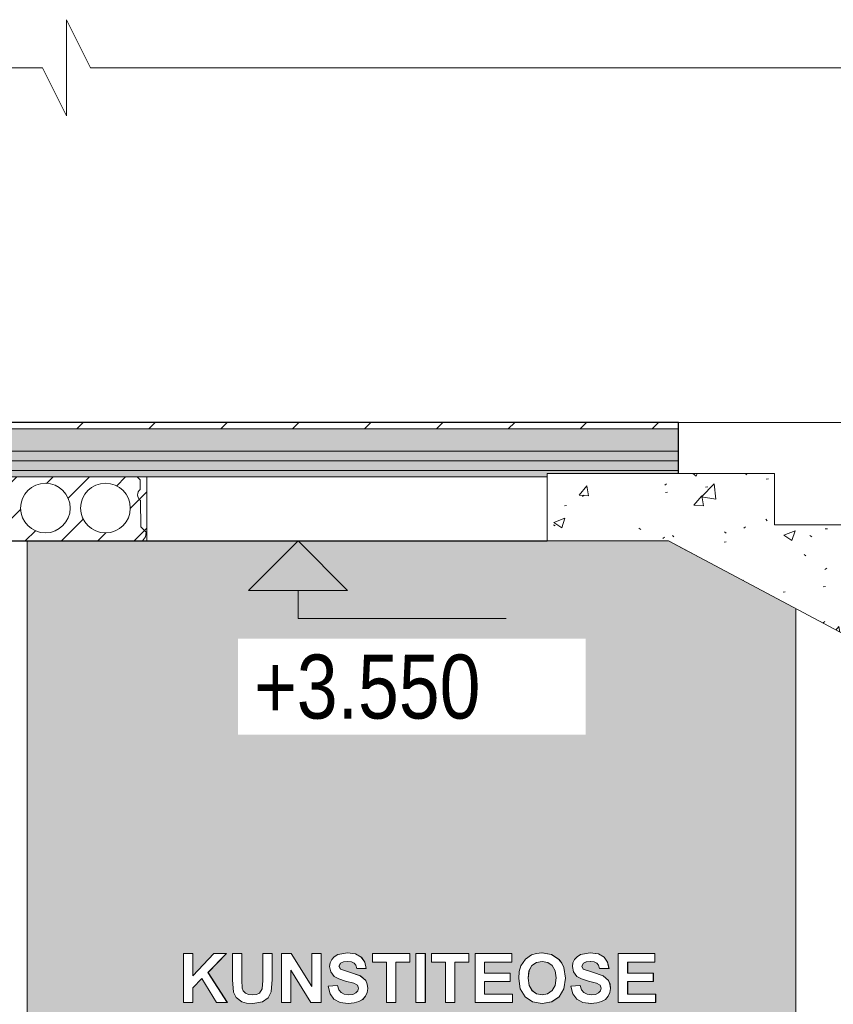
# Model space of a CAD drawing. Header units: millimetres. Extents: x -7937 to 93799, y -5691 to 12696.
# Tile 21 of 67: x 16647 to 19187, y 2103 to 5178. Entities that reach past the tile are written whole.
import ezdxf

# ---------------------------------------------------------------- set-up
doc = ezdxf.new("R2010")
doc.units = ezdxf.units.MM
for name, color, linetype, lineweight in [('A-DETL-GENF', 7, 'Continuous', 9), ('A-FLOR-MCUT', 7, 'Continuous', 5), ('A-GENM', 7, 'Continuous', 9), ('G-ANNO-DIMS', 7, 'Continuous', 9)]:
    doc.layers.add(name, color=color, linetype=linetype, lineweight=lineweight)
for name, color, linetype, lineweight, true_color in [('A-FLOR', 7, 'Continuous', 9, 0x7f7f7f), ('A-FLOR-PATT', 7, 'Continuous', 9, 0x7f7f7f), ('A-WALL', 7, 'Continuous', 9, 0x7f7f7f), ('S-BEAM', 7, 'Continuous', 9, 0x7f7f7f)]:
    doc.layers.add(name, color=color, linetype=linetype, lineweight=lineweight, true_color=true_color)
doc.styles.add('Swis721 Cn BT', font='swissc.ttf', dxfattribs={"height": 200})
pattern_1 = [(90, (16758.99, 3845), (-100, 5e-13), [50, -50]), (270, (16808.99, 3895), (100, -5e-13), [50, -50]), (360, (16828.99, 3920), (5e-13, 100), [5, -95]), (180, (16738.99, 3920), (-5e-13, -100), [5, -95]), (153.435, (16748.994, 3915), (-100.00018, 99.99955), [11.18, -212.426]), (135, (16753.994, 3910), (-5e-13, -100.00046), [7.071, -134.35]), (108.435, (16758.994, 3895), (-0.00023, -99.99976), [15.811, -300.416]), (251.565, (16813.994, 3910), (0.00023, -99.99976), [15.811, -300.416]), (225, (16818.994, 3915), (-5e-13, -100.00046), [7.071, -134.35]), (206.565, (16828.994, 3920), (-100.00018, -99.99955), [11.18, -212.426]), (108.435, (16763.994, 3830), (-0.00023, -99.99976), [15.811, -300.416]), (135, (16768.994, 3825), (-5e-13, -100.00046), [7.071, -134.35]), (153.435, (16778.994, 3820), (-100.00018, 99.99955), [11.18, -212.427]), (180, (16788.99, 3820), (-5e-13, -100), [10, -90]), (71.565, (16803.994, 3830), (0.00023, -99.99976), [15.811, -300.416]), (45, (16798.994, 3825), (-5e-13, -100.00046), [7.071, -134.35]), (26.565, (16788.994, 3820), (299.99947, 99.99982), [11.18, -212.426])]
pattern_2 = [(50, (17977.13, 5949.5), (358.631, -31.376), [37.5, -412.5]), (355, (17977.13, 5949.5), (-69.376, 376.096), [30, -330]), (100.451, (18007.02, 5946.9), (289.257, 344.717), [31.87, -350.571]), (46.184, (17977.13, 6049.5), (533.62, -82.761), [56.25, -618.75]), (96.636, (18021.6, 6042.6), (467.33, 487.062), [47.805, -525.857]), (351.184, (17977.13, 6049.5), (467.333, 487.058), [45, -495]), (21, (18027.13, 6024.5), (298.454, -201.31), [37.5, -412.5]), (326, (18027.13, 6024.5), (121.657, 362.575), [30, -330]), (71.451, (18052, 6007.72), (420.112, 161.262), [31.87, -350.571]), (37.5, (17977.13, 5949.5), (6.08, 166.447), [6.706, -319.294, 6.706, -328.294, -331.25]), (37.5, (17977.13, 5949.5), (6.08, 166.447), [-661, 6.706, -324.544]), (7.5, (17977.13, 5949.5), (131.5348, 197.206), [6.706, -184.294, 6.706, -311.794, -126.25]), (7.5, (17977.13, 5949.5), (131.5348, 197.206), [-509.5, 6.706, -119.544]), (327.5, (17865.63, 5949.5), (266.9112, -11.2774), [6.706, -118.294, 6.706, -383.294, -517.5]), (327.5, (17865.63, 5949.5), (266.9112, -11.2774), [-515, 6.706, -510.794]), (317.5, (17815.63, 5949.5), (291.593, 50.0525), [6.706, -155.794, 6.706, -252.294, -367.5]), (317.5, (17815.63, 5949.5), (291.593, 50.0525), [-421.5, 6.706, -360.794])]
pattern_3 = [(45, (-3110.66, 5949.5), (-56.5685, 56.5685), [])]

# ---------------------------------------------------------------- blocks, each defined once
blk = doc.blocks.new('HCE200 - Olemasolev õõnespaneel H_200 mm-V11-KUNST LÕIGE 1-1')
at = {"layer": 'S-BEAM', "true_color": 0xcfcfcf}
h = blk.add_hatch(dxfattribs=at)
h.set_pattern_fill('FP_42', color=254, style=0, pattern_type=2)
h.set_pattern_definition(pattern_3)
h.paths.add_polyline_path([(-4043.8, 3550), (-4043.8, 3749.9), (-4073.9, 3749.9), (-4064.9, 3740.9), (-4064.3, 3710.9), (-4071.6, 3700), (-4071.4, 3687), (-4063.7, 3676.4), (-4062.2, 3593.6), (-4045.8, 3577.3), (-4047.6, 3562.7), (-4056.7, 3550)], flags=0)
h.paths.add_polyline_path([(-5230.9, 3550), (-5240, 3562.7), (-5241.8, 3577.3), (-5225.5, 3593.6), (-5223.9, 3676.4), (-5216.2, 3687), (-5216, 3700), (-5223.3, 3710.9), (-5222.7, 3740.9), (-5213.8, 3749.9), (-5243.8, 3749.9), (-5243.8, 3550)], flags=0)
h = blk.add_hatch(dxfattribs=at)
h.set_pattern_fill('FP_42', color=254, style=0, pattern_type=2)
h.set_pattern_definition(pattern_3)
h.paths.add_polyline_path([(-4274.4, 3550), (-4056.7, 3550), (-4047.6, 3562.7), (-4045.8, 3577.3), (-4062.2, 3593.6), (-4063.7, 3676.4), (-4071.4, 3687), (-4071.6, 3700), (-4064.3, 3710.9), (-4064.9, 3740.9), (-4074, 3750), (-5213.7, 3750), (-5222.7, 3740.9), (-5223.3, 3710.9), (-5216, 3700), (-5216.2, 3687), (-5223.9, 3676.4), (-5225.5, 3593.6), (-5241.8, 3577.3), (-5240, 3562.7), (-5230.9, 3550), (-4761.4, 3550)], flags=0)
h.paths.add_polyline_path([(-5110.8, 3575), (-5140.5, 3580.9), (-5165.6, 3597.7), (-5182.4, 3622.8), (-5188.3, 3652.5), (-5182.4, 3682.2), (-5165.6, 3707.3), (-5140.5, 3724.1), (-5110.8, 3730), (-5081.2, 3724.1), (-5056, 3707.3), (-5039.2, 3682.2), (-5033.3, 3652.5), (-5039.2, 3622.8), (-5056, 3597.7), (-5081.2, 3580.9)], flags=0)
h.paths.add_polyline_path([(-4548, 3575), (-4577.7, 3580.9), (-4602.8, 3597.7), (-4619.6, 3622.8), (-4625.5, 3652.5), (-4619.6, 3682.2), (-4602.8, 3707.3), (-4577.7, 3724.1), (-4548, 3730), (-4517.9, 3723.8), (-4493.2, 3707.3), (-4476.4, 3682.2), (-4470.5, 3652.5), (-4476.4, 3622.8), (-4493.2, 3597.7), (-4518.4, 3580.9)], flags=0)
h.paths.add_polyline_path([(-4172.8, 3575), (-4202.5, 3580.9), (-4227.6, 3597.7), (-4244.4, 3622.8), (-4250.3, 3652.5), (-4244.4, 3682.2), (-4227.6, 3707.3), (-4202.5, 3724.1), (-4172.8, 3730), (-4143.2, 3724.1), (-4118, 3707.3), (-4101.2, 3682.2), (-4095.3, 3652.5), (-4101.2, 3622.8), (-4118, 3597.7), (-4143.2, 3580.9)], flags=0)
h.paths.add_polyline_path([(-4360.4, 3575), (-4390.1, 3580.9), (-4415.2, 3597.7), (-4432, 3622.8), (-4437.9, 3652.5), (-4432, 3682.2), (-4415.2, 3707.3), (-4390.1, 3724.1), (-4360.4, 3730), (-4330.8, 3724.1), (-4305.6, 3707.3), (-4288.8, 3682.2), (-4282.9, 3652.5), (-4288.8, 3622.8), (-4305.6, 3597.7), (-4330.8, 3580.9)], flags=0)
h.paths.add_polyline_path([(-4735.6, 3575), (-4765.3, 3580.9), (-4790.4, 3597.7), (-4807.2, 3622.8), (-4813.1, 3652.5), (-4807.2, 3682.2), (-4790.4, 3707.3), (-4765.3, 3724.1), (-4735.6, 3730), (-4706, 3724.1), (-4680.8, 3707.3), (-4664, 3682.2), (-4658.1, 3652.5), (-4664, 3622.8), (-4680.8, 3597.7), (-4706, 3580.9)], flags=0)
h.paths.add_polyline_path([(-4923.2, 3575), (-4952.9, 3580.9), (-4978, 3597.7), (-4994.8, 3622.8), (-5000.7, 3652.5), (-4994.8, 3682.2), (-4978, 3707.3), (-4952.9, 3724.1), (-4923.2, 3730), (-4893.6, 3724.1), (-4868.4, 3707.3), (-4851.6, 3682.2), (-4845.7, 3652.5), (-4851.6, 3622.8), (-4868.4, 3597.7), (-4893.6, 3580.9)], flags=0)
at = {"layer": 'S-BEAM', "color": 253, "true_color": 0x9e9e9e}
for p, q in [((-5243.8, 3749.9), (-5243.8, 3550)), ((-5213.8, 3749.9), (-5243.8, 3749.9)), ((-5223.3, 3710.9), (-5222.7, 3740.9)), ((-5222.7, 3740.9), (-5223.3, 3710.9)), ((-5213.7, 3750), (-5222.7, 3740.9)), ((-5222.7, 3740.9), (-5213.8, 3749.9)), ((-4074, 3750), (-5213.7, 3750)), ((-4064.9, 3740.9), (-4074, 3750)), ((-4043.8, 3749.9), (-4073.9, 3749.9)), ((-4073.9, 3749.9), (-4064.9, 3740.9)), ((-4064.9, 3740.9), (-4064.3, 3710.9)), ((-4064.3, 3710.9), (-4064.9, 3740.9)), ((-4043.8, 3550), (-4043.8, 3749.9)), ((-5225.5, 3593.6), (-5223.9, 3676.4)), ((-5223.9, 3676.4), (-5225.5, 3593.6)), ((-4063.7, 3676.4), (-4062.2, 3593.6)), ((-4062.2, 3593.6), (-4063.7, 3676.4)), ((-5241.8, 3577.3), (-5225.5, 3593.6)), ((-5225.5, 3593.6), (-5241.8, 3577.3)), ((-5240, 3562.7), (-5241.8, 3577.3)), ((-5241.8, 3577.3), (-5240, 3562.7)), ((-4062.2, 3593.6), (-4045.8, 3577.3)), ((-4045.8, 3577.3), (-4062.2, 3593.6)), ((-4045.8, 3577.3), (-4047.6, 3562.7)), ((-4047.6, 3562.7), (-4045.8, 3577.3)), ((-5243.8, 3550), (-5230.9, 3550)), ((-5230.9, 3550), (-5240, 3562.7)), ((-5240, 3562.7), (-5230.9, 3550)), ((-5230.9, 3550), (-4056.7, 3550)), ((-4047.6, 3562.7), (-4056.7, 3550)), ((-4056.7, 3550), (-4047.6, 3562.7)), ((-4056.7, 3550), (-4043.8, 3550))]:
    blk.add_line(p, q, dxfattribs=at)
for centre, radius, start, end in [((-5110.8, 3652.5), 77.5, 0, 180), ((-4923.2, 3652.5), 77.5, 0, 180), ((-4735.6, 3652.5), 77.5, 0, 180), ((-4548, 3652.5), 77.5, 0, 180), ((-4360.4, 3652.5), 77.5, 0, 180), ((-4172.8, 3652.5), 77.5, 0, 180), ((-5236.9, 3693.9), 21.8, 306.5385, 51.3396), ((-5236.9, 3693.9), 21.8, 306.5385, 51.3396), ((-4050.7, 3693.9), 21.8, 128.6604, 233.4615), ((-4050.7, 3693.9), 21.8, 128.6604, 233.4615), ((-5110.8, 3652.5), 77.5, 180, 0), ((-4923.2, 3652.5), 77.5, 180, 0), ((-4735.6, 3652.5), 77.5, 180, 0), ((-4548, 3652.5), 77.5, 180, 0), ((-4360.4, 3652.5), 77.5, 180, 0), ((-4172.8, 3652.5), 77.5, 180, 0)]:
    blk.add_arc(centre, radius, start, end, dxfattribs=at)
blk = doc.blocks.new('KUNST - KUNST-6927918-KUNST LÕIGE 1-1')
at = {"layer": 'A-WALL', "true_color": 0x99ffff, "transparency": 33554483}
h = blk.add_hatch(color=131, dxfattribs=at)
h.paths.add_polyline_path([(-4417.3, 0), (-2017.4, 0), (-2017.4, 3337.9), (-2415.3, 3550), (-4417.3, 3550), (-4417.3, 181)], flags=0)
h.paths.add_polyline_path([(-3672.5, 1916.6), (-3698, 1920), (-3716.9, 1930.3), (-3729.2, 1947), (-3735.4, 1970.1), (-3706.2, 1972.5), (-3702, 1959.4), (-3694.8, 1950.4), (-3684.8, 1945.1), (-3671.7, 1943.3), (-3655.2, 1946.3), (-3648.4, 1949.6), (-3642.6, 1956.3), (-3640.6, 1964.2), (-3643.9, 1973.3), (-3655.2, 1979.8), (-3702.1, 1993), (-3716.1, 2001.3), (-3726.9, 2015.2), (-3730.3, 2033), (-3728.8, 2043.2), (-3723.9, 2053.7), (-3712.9, 2064.4), (-3702.1, 2069.7), (-3674.5, 2074.5), (-3648.7, 2070.7), (-3631.6, 2061.3), (-3620.5, 2045.8), (-3616.3, 2025.9), (-3645.5, 2025.9), (-3649.6, 2037.1), (-3655.2, 2043.1), (-3665.7, 2046.8), (-3674.8, 2047.7), (-3686.9, 2046.4), (-3696.7, 2041.5), (-3700.8, 2032), (-3696.7, 2023.9), (-3634.6, 2003.1), (-3617.6, 1987.7), (-3613, 1976.8), (-3611.5, 1963.5), (-3613.3, 1950.9), (-3618.7, 1939.1), (-3627.5, 1929.2), (-3642.6, 1921.2), (-3658.2, 1917.7), (-3671.7, 1916.7)], flags=0)
h.paths.add_polyline_path([(-3212.9, 1916.6), (-3244.4, 1922.8), (-3266.6, 1938), (-3281, 1962.1), (-3285.9, 1995.7), (-3283.6, 2018.5), (-3278.4, 2034.8), (-3265.1, 2054.7), (-3243, 2069.3), (-3230.6, 2073), (-3212.9, 2074.4), (-3181.3, 2067.9), (-3160.2, 2053.6), (-3151.4, 2042.1), (-3145.1, 2028.6), (-3140.2, 1994.7), (-3145.2, 1962.4), (-3160, 1937.5), (-3183.4, 1921.8), (-3203.4, 1918.3)], flags=0)
h.paths.add_polyline_path([(-3523.4, 1916.6), (-3546.5, 1918.8), (-3558, 1922.3), (-3575.3, 1934.8), (-3584.1, 1951.8), (-3587.2, 1990.5), (-3587.2, 2072.1), (-3557.9, 2072.1), (-3556.8, 1966.2), (-3556.7, 1963.7), (-3553.1, 1955.6), (-3543.9, 1947.9), (-3536.9, 1944.7), (-3523.4, 1943.4), (-3511.5, 1944.7), (-3502.7, 1948.7), (-3493.9, 1961.8), (-3492.5, 1991.8), (-3492.5, 2072.1), (-3463.2, 2072.1), (-3463.5, 1987.7), (-3465.8, 1952.9), (-3475.2, 1933.7), (-3493.9, 1921.2), (-3511.7, 1918.4)], flags=0)
h.paths.add_polyline_path([(-2734.6, 1916.6), (-2754.3, 1920.9), (-2769.8, 1933.7), (-2780, 1959.2), (-2783.2, 1994.6), (-2779.5, 2031.6), (-2768.5, 2056.5), (-2753.9, 2068.2), (-2734.6, 2072.1), (-2715.2, 2068.1), (-2700.6, 2056.3), (-2689.3, 2028.4), (-2686, 1993.2), (-2689.7, 1957.2), (-2700.7, 1932.2), (-2715.2, 1920.5), (-2724.9, 1918.6)], flags=0)
h.paths.add_polyline_path([(-2593.6, 1919), (-2622.9, 1919), (-2623.9, 2027.5), (-2639.7, 2014.1), (-2659.3, 2004.1), (-2659.3, 2033.2), (-2633.1, 2049.4), (-2622.9, 2060.9), (-2616.9, 2072.1), (-2593.6, 2072.1), (-2593.6, 2028.4)], flags=0)
h.paths.add_polyline_path([(-2899.8, 1919), (-2928.9, 1919), (-2928.9, 2045.4), (-2972.6, 2045.4), (-2972.6, 2072.1), (-2855.9, 2072.1), (-2856, 2045.4), (-2899.7, 2045.4), (-2899.7, 1919)], flags=0)
h.paths.add_polyline_path([(-3773.3, 1919), (-3785.3, 1953), (-3843.1, 1952.7), (-3854.9, 1919), (-3886, 1919), (-3830.1, 2072.1), (-3798.9, 2072.1), (-3742.6, 1919)], flags=0)
h.paths.add_polyline_path([(-3021.2, 1919), (-3021.2, 1984.6), (-3086.7, 1984.6), (-3086.8, 1919), (-3115.9, 1919), (-3115.9, 2072.1), (-3086.7, 2072.1), (-3086.7, 2011.3), (-3021.2, 2011.3), (-3021.2, 2072.1), (-2992, 2072.1), (-2992.1, 1919), (-3018.8, 1919)], flags=0)
h.paths.add_polyline_path([(-3331, 1919), (-3376.2, 1994.4), (-3404.9, 1965.3), (-3405, 1919), (-3434.2, 1919), (-3434.2, 2072.1), (-3404.9, 2072.1), (-3404.9, 2002.4), (-3339.3, 2072.1), (-3299.3, 2072), (-3357.2, 2013.6), (-3296.9, 1919), (-3300.4, 1919)], flags=0)
h.paths.add_polyline_path([(-2734.6, 1943.3), (-2724.9, 1946.5), (-2718.3, 1958.1), (-2715.2, 1994.6), (-2718.6, 2030.6), (-2724.9, 2042.1), (-2734.6, 2045.4), (-2744.3, 2042.1), (-2750.9, 2029.4), (-2753.9, 1994.1), (-2750.1, 1957.2), (-2744.2, 1946.5)], flags=0)
h.paths.add_polyline_path([(-3213, 1943.3), (-3195.6, 1946.6), (-3181.6, 1956.5), (-3172.4, 1973), (-3169.4, 1996.1), (-3172.4, 2018.8), (-3183.4, 2036.4), (-3195.2, 2044.6), (-3213.3, 2047.7), (-3230.8, 2044.5), (-3245.3, 2033.8), (-3254.1, 2016.1), (-3256.7, 1994.6), (-3253.7, 1973), (-3243, 1955.6), (-3230.3, 1946.6)], flags=0)
h.paths.add_polyline_path([(-3794.6, 1979.8), (-3814.3, 2035.3), (-3833.6, 1979.8), (-3799, 1979.8)], flags=0)
h.paths.add_polyline_path([(-3415, 2105.5), (-3440.6, 2108.9), (-3459.4, 2119.1), (-3471.8, 2135.9), (-3477.9, 2158.9), (-3448.7, 2161.3), (-3444.5, 2148.3), (-3437.3, 2139.3), (-3427.3, 2134), (-3410.7, 2132.6), (-3397.8, 2135.2), (-3391, 2138.4), (-3385.1, 2145.2), (-3383.1, 2153), (-3386.4, 2162.2), (-3397.8, 2168.7), (-3444.6, 2181.9), (-3458.6, 2190.1), (-3469.4, 2204.1), (-3472.9, 2221.9), (-3471.4, 2232.1), (-3466.4, 2242.6), (-3458.4, 2251.5), (-3444.6, 2258.5), (-3417, 2263.3), (-3391.2, 2259.5), (-3374.1, 2250.1), (-3362.9, 2234.2), (-3358.9, 2214.8), (-3388, 2214.8), (-3392.2, 2225.9), (-3396.8, 2231.5), (-3405.2, 2235.4), (-3422.2, 2236.1), (-3429.4, 2235.3), (-3439.2, 2230.4), (-3443.3, 2220.8), (-3439.2, 2212.7), (-3377.1, 2192), (-3360.1, 2176.6), (-3355.5, 2165.6), (-3354, 2152.4), (-3355.8, 2139.8), (-3361.3, 2127.9), (-3370, 2118), (-3381.8, 2111), (-3400.7, 2106.6), (-3414.2, 2105.5)], flags=0)
h.paths.add_polyline_path([(-2657.1, 2105.5), (-2682.7, 2108.9), (-2701.5, 2119.1), (-2713.9, 2135.9), (-2720, 2158.9), (-2690.9, 2161.3), (-2686.6, 2148.3), (-2679.5, 2139.3), (-2669.4, 2134), (-2652.8, 2132.6), (-2639.9, 2135.2), (-2633.1, 2138.4), (-2627.2, 2145.2), (-2625.3, 2153), (-2628.5, 2162.2), (-2639.9, 2168.7), (-2686.7, 2181.9), (-2700.8, 2190.1), (-2711.6, 2204.1), (-2715, 2221.9), (-2713.5, 2232.1), (-2708.6, 2242.6), (-2700.5, 2251.5), (-2689.5, 2258.1), (-2659.1, 2263.3), (-2633.4, 2259.5), (-2616.2, 2250.1), (-2605.1, 2234.2), (-2601, 2214.8), (-2630.1, 2214.8), (-2634.3, 2225.9), (-2638.9, 2231.5), (-2647.3, 2235.4), (-2659.5, 2236.6), (-2674, 2234.2), (-2680.9, 2231.2), (-2685.5, 2220.8), (-2681.4, 2212.7), (-2619.3, 2192), (-2602.3, 2176.6), (-2597.7, 2165.6), (-2596.1, 2152.4), (-2597.9, 2139.8), (-2603.4, 2127.9), (-2612.2, 2118), (-2624, 2111), (-2642.8, 2106.6), (-2656.4, 2105.5)], flags=0)
h.paths.add_polyline_path([(-2809.7, 2105.5), (-2841.2, 2111.6), (-2863, 2126.3), (-2877.8, 2151), (-2882.7, 2184.5), (-2880.3, 2207.4), (-2875.2, 2223.7), (-2861.9, 2243.6), (-2839.8, 2258.2), (-2827.4, 2261.9), (-2809.7, 2263.3), (-2778.1, 2256.7), (-2756.9, 2242.4), (-2748.2, 2231), (-2741.9, 2217.4), (-2737, 2183.5), (-2742, 2151.3), (-2756.8, 2126.4), (-2779.9, 2110.7), (-2792.4, 2108.5)], flags=0)
h.paths.add_polyline_path([(-3712.9, 2105.5), (-3736, 2107.7), (-3746.6, 2110.5), (-3764.8, 2123.7), (-3773.6, 2140.6), (-3776.7, 2179.4), (-3776.7, 2260.9), (-3747.4, 2260.9), (-3746.3, 2155.1), (-3745.3, 2150.7), (-3742.6, 2144.5), (-3736, 2137.9), (-3726.4, 2133.6), (-3712.9, 2132.3), (-3701, 2133.6), (-3692.1, 2137.5), (-3683.4, 2150.7), (-3681.9, 2180.7), (-3681.9, 2260.9), (-3652.7, 2260.9), (-3652.9, 2176.6), (-3655.3, 2141.8), (-3664.7, 2122.6), (-3683, 2110.1), (-3704.8, 2106.7)], flags=0)
h.paths.add_polyline_path([(-3181.3, 2107.9), (-3203.4, 2107.9), (-3203.4, 2260.9), (-3174.1, 2260.9), (-3174.2, 2107.9), (-3178.7, 2107.9)], flags=0)
h.paths.add_polyline_path([(-3594.5, 2107.9), (-3623.6, 2107.9), (-3623.6, 2260.9), (-3593, 2260.9), (-3528.9, 2158.1), (-3528.9, 2260.9), (-3499.6, 2260.9), (-3499.7, 2107.9), (-3531.2, 2107.9), (-3594.4, 2209.2), (-3594.4, 2107.9)], flags=0)
h.paths.add_polyline_path([(-2972.6, 2107.9), (-3018.8, 2107.9), (-3018.8, 2260.9), (-2904.5, 2260.9), (-2904.6, 2234.2), (-2989.5, 2234.2), (-2989.5, 2200.2), (-2909.4, 2200.2), (-2909.5, 2173.5), (-2989.5, 2173.5), (-2989.5, 2134.6), (-2902.1, 2134.6), (-2902.2, 2107.9), (-2928.9, 2107.9)], flags=0)
h.paths.add_polyline_path([(-3929.7, 2107.9), (-3929.7, 2260.9), (-3900.4, 2260.9), (-3900.4, 2191.3), (-3834.9, 2260.9), (-3794.9, 2260.8), (-3852.7, 2202.5), (-3792.4, 2107.9), (-3826.5, 2107.9), (-3871.7, 2183.2), (-3900.4, 2154.2), (-3900.5, 2107.9)], flags=0)
h.paths.add_polyline_path([(-2455.2, 2107.9), (-2571.8, 2107.9), (-2571.8, 2260.9), (-2457.6, 2260.9), (-2457.7, 2234.2), (-2542.6, 2234.2), (-2542.6, 2200.2), (-2462.4, 2200.2), (-2462.5, 2173.5), (-2542.6, 2173.5), (-2542.6, 2134.6), (-2455.1, 2134.6), (-2455.1, 2107.9)], flags=0)
h.paths.add_polyline_path([(-3279.1, 2107.9), (-3295.7, 2107.9), (-3295.7, 2234.2), (-3339.4, 2234.2), (-3339.4, 2260.9), (-3222.7, 2260.9), (-3222.8, 2234.2), (-3266.4, 2234.2), (-3266.6, 2107.9)], flags=0)
h.paths.add_polyline_path([(-3086.8, 2107.9), (-3111.1, 2107.9), (-3111.1, 2234.2), (-3154.8, 2234.2), (-3154.8, 2260.9), (-3038.1, 2260.9), (-3038.2, 2234.2), (-3081.8, 2234.2), (-3081.9, 2107.9), (-3086.7, 2107.9)], flags=0)
h.paths.add_polyline_path([(-2809.7, 2132.2), (-2792.3, 2135.5), (-2778.4, 2145.4), (-2769.1, 2162.5), (-2766.2, 2185), (-2769.2, 2207.8), (-2780.2, 2225.3), (-2792, 2233.4), (-2810.1, 2236.6), (-2827.6, 2233.4), (-2842.1, 2222.6), (-2850.9, 2204.9), (-2853.5, 2183.5), (-2850.5, 2161.9), (-2839.8, 2144.5), (-2827.2, 2135.5), (-2810.1, 2132.3)], flags=0)
at = {"layer": 'A-WALL', "color": 250, "true_color": 0x333333}
for p, q in [((-2415.3, 3550), (-4417.3, 3550)), ((-4417.3, 3550), (-4417.3, 0)), ((-4417.2, 3550), (-2415.2, 3550)), ((-2321.1, 3499.9), (-2415.3, 3550)), ((-2415.2, 3550), (-2356.7, 3518.9)), ((-2017.4, 0), (-2017.4, 3337.9)), ((-2017.3, 3337.9), (-2017.3, 0))]:
    blk.add_line(p, q, dxfattribs=at)
at = {"layer": 'A-WALL', "color": 251, "true_color": 0x475b5b}
blk.add_line((-4417.2, 0.2), (-4417.2, 3550), dxfattribs=at)
blk = doc.blocks.new('0_CMN_break_line - m1_100-6921974-KUNST LÕIGE 1-1')
at = {"layer": 'A-DETL-GENF'}
for p, q in [((-4294.6, 4877.8), (-4294.6, 5177.8)), ((-4294.6, 5177.8), (-4219.6, 5027.8)), ((-11244.6, 5027.8), (-4369.6, 5027.8)), ((-4369.6, 5027.8), (-4294.6, 4877.8)), ((-4219.6, 5027.8), (2655.4, 5027.8))]:
    blk.add_line(p, q, dxfattribs=at)
blk = doc.blocks.new('Spot Elevations - Kõrgusmärk_Evert-1256455-KUNST LÕIGE 1-1')
at = {"layer": 'G-ANNO-DIMS'}
for p, q in [((-3821.5, 3550), (-3321.5, 3550)), ((-3571.5, 3550), (-3726.2, 3395.3)), ((-3571.5, 3550), (-3416.8, 3395.3)), ((-3726.2, 3395.3), (-3416.8, 3395.3)), ((-3571.5, 3395.3), (-3571.5, 3307.2)), ((-3571.5, 3307.2), (-2921.5, 3307.2))]:
    blk.add_line(p, q, dxfattribs=at)

msp = doc.modelspace()

# ---------------------------------------------------------------- hatches: boundary and pattern name
at = {"layer": 'A-FLOR-PATT', "lineweight": 5, "true_color": 0x333333}
h = msp.add_hatch(dxfattribs=at)
h.set_pattern_fill('FP_36', color=250, style=0, pattern_type=2)
h.set_pattern_definition([(45, (17977.13, 5949.5), (-112.2532, 112.2532), [])])
h.paths.add_polyline_path([(17300.4, 3900), (18704, 3900), (18704, 3920), (14991, 3920), (14991, 3900), (17056.9, 3900)], flags=0)
h.paths.add_polyline_path([(11044, 3900), (14571, 3900), (14571, 3920), (11044, 3920)], flags=0)
h = msp.add_hatch(dxfattribs=at)
h.set_pattern_fill('FP_33', color=250, style=0, pattern_type=2)
h.set_pattern_definition([(45, (17977.135, 5949.5), (0, 35.35534), [25, -25])])
h.paths.add_polyline_path([(17300.4, 3830), (18704, 3830), (18704, 3900), (14991, 3900), (14991, 3830), (17056.9, 3830)], flags=0)
h.paths.add_polyline_path([(11044, 3830), (14571, 3830), (14571, 3900), (11044, 3900)], flags=0)
h = msp.add_hatch(dxfattribs=at)
h.set_pattern_fill('FP_39', color=250, angle=90, style=0, pattern_type=2)
h.set_pattern_definition(pattern_1)
h.paths.add_polyline_path([(17300.4, 3800), (18704, 3800), (18704, 3830), (14991, 3830), (14991, 3800), (17056.9, 3800)], flags=0)
h.paths.add_polyline_path([(11044, 3800), (14571, 3800), (14571, 3830), (11044, 3830)], flags=0)
h = msp.add_hatch(dxfattribs=at)
h.set_pattern_fill('FP_39', color=250, angle=90, style=0, pattern_type=2)
h.set_pattern_definition(pattern_1)
h.paths.add_polyline_path([(11044, 3770), (14571, 3770), (14571, 3800), (11044, 3800)], flags=0)
h.paths.add_polyline_path([(18704, 3770), (18704, 3800), (14991, 3800), (14991, 3770), (17300.4, 3770)], flags=0)
h = msp.add_hatch(dxfattribs=at)
h.set_pattern_fill('FP_37', color=250, style=0, pattern_type=2)
h.set_pattern_definition(pattern_2)
h.paths.add_polyline_path([(11044, 3750), (14571, 3750), (14571, 3770), (11044, 3770)], flags=0)
h.paths.add_polyline_path([(18294, 3750), (18294, 3760), (18704, 3760), (18704, 3770), (14991, 3770), (14991, 3750), (17300.4, 3750)], flags=0)
at = {"layer": 'S-BEAM', "lineweight": 5, "true_color": 0x333333}
h = msp.add_hatch(dxfattribs=at)
h.set_pattern_fill('FP_37', color=250, style=0, pattern_type=2)
h.set_pattern_definition(pattern_2)
h.paths.add_polyline_path([(21104, 2280), (21104, 2640), (20804, 2640), (20804, 2800), (20504, 2800), (20504, 2960), (20204, 2960), (20204, 3120), (19904, 3120), (19904, 3280), (19604, 3280), (19604, 3440), (19304, 3440), (19304, 3600), (19004, 3600), (19004, 3760), (18294, 3760), (18294, 3550), (18672.7, 3550), (21054, 2280), (21084, 2280)], flags=0)

# ---------------------------------------------------------------- linework, layer by layer
at = {"layer": 'A-FLOR', "color": 250, "lineweight": 25, "true_color": 0x333333}
for p, q in [((18704, 3920), (14991, 3920)), ((18704, 3760), (18704, 3920)), ((14991, 3550), (18294, 3550))]:
    msp.add_line(p, q, dxfattribs=at)
at = {"layer": 'A-FLOR', "color": 250, "true_color": 0x333333}
for p, q in [((17044, 3920), (22624, 3920)), ((18294, 3760), (18294, 3550)), ((18704, 3760), (18294, 3760)), ((18294, 3550), (18294, 3750)), ((18672.7, 3550), (18294, 3550))]:
    msp.add_line(p, q, dxfattribs=at)
at = {"layer": 'A-FLOR-MCUT', "color": 250, "true_color": 0x333333}
for p, q in [((18704, 3900), (14991, 3900)), ((18704, 3830), (14991, 3830)), ((18704, 3800), (14991, 3800)), ((18704, 3770), (14991, 3770)), ((18294, 3750), (14991, 3750))]:
    msp.add_line(p, q, dxfattribs=at)
at = {"layer": 'A-GENM', "color": 250, "true_color": 0x333333}
for p, q in [((17187.3, 2260.9), (17158.1, 2260.9)), ((17158.1, 2260.9), (17158.1, 2107.9)), ((17252.9, 2260.9), (17187.3, 2191.2)), ((17187.3, 2191.2), (17187.3, 2260.9)), ((17187.5, 2260.9), (17187.3, 2260.9)), ((17235, 2202.5), (17292.9, 2260.9)), ((17292.9, 2260.9), (17252.9, 2260.9)), ((17293.1, 2260.9), (17292.9, 2260.9)), ((17311.1, 2260.9), (17311.1, 2179.4)), ((17340.3, 2260.9), (17311.1, 2260.9)), ((17340.3, 2178.4), (17340.3, 2260.9)), ((17340.5, 2260.9), (17340.3, 2260.9)), ((17435, 2260.9), (17405.9, 2260.9)), ((17405.9, 2260.9), (17405.9, 2176.6)), ((17435, 2180.7), (17435, 2260.9)), ((17435.2, 2260.9), (17435, 2260.9)), ((17494.7, 2260.9), (17464.2, 2260.9)), ((17464.2, 2260.9), (17464.2, 2107.9)), ((17558.9, 2157.9), (17494.7, 2260.9)), ((17494.9, 2260.9), (17494.7, 2260.9)), ((17588.1, 2260.9), (17558.9, 2260.9)), ((17558.9, 2260.9), (17558.9, 2157.9)), ((17588.1, 2107.9), (17588.1, 2260.9)), ((17588.3, 2260.9), (17588.1, 2260.9)), ((17629.4, 2251.5), (17621.4, 2242.6)), ((17640.4, 2258.1), (17629.4, 2251.5)), ((17670.5, 2263.4), (17640.4, 2258.1)), ((17695.6, 2260.1), (17670.5, 2263.4)), ((17713.7, 2250.1), (17695.6, 2260.1)), ((17724.8, 2234.7), (17713.7, 2250.1)), ((17713.9, 2250.1), (17713.7, 2250.1)), ((17865, 2260.9), (17748.4, 2260.9)), ((17748.4, 2260.9), (17748.4, 2234.2)), ((17865, 2234.2), (17865, 2260.9)), ((17865.2, 2260.9), (17865, 2260.9)), ((17913.5, 2260.9), (17884.4, 2260.9)), ((17884.4, 2260.9), (17884.4, 2107.9)), ((17913.5, 2107.9), (17913.5, 2260.9)), ((17913.8, 2260.9), (17913.5, 2260.9)), ((18049.6, 2260.9), (17933, 2260.9)), ((17933, 2260.9), (17933, 2234.2)), ((18049.6, 2234.2), (18049.6, 2260.9)), ((18049.8, 2260.9), (18049.6, 2260.9)), ((18183.2, 2260.9), (18069, 2260.9)), ((18069, 2260.9), (18069, 2107.9)), ((18183.2, 2234.2), (18183.2, 2260.9)), ((18183.4, 2260.9), (18183.2, 2260.9)), ((18245.3, 2257.3), (18225.9, 2243.6)), ((18260.4, 2261.9), (18245.3, 2257.3)), ((18277.7, 2263.4), (18260.4, 2261.9)), ((18307.6, 2258.1), (18277.7, 2263.4)), ((18330.8, 2242.4), (18307.6, 2258.1)), ((18307.8, 2258.1), (18307.6, 2258.1)), ((18387.3, 2251.5), (18379.2, 2242.6)), ((18398.3, 2258.1), (18387.3, 2251.5)), ((18428.3, 2263.4), (18398.3, 2258.1)), ((18453.5, 2260.1), (18428.3, 2263.4)), ((18471.6, 2250.1), (18453.5, 2260.1)), ((18482.6, 2234.7), (18471.6, 2250.1)), ((18471.8, 2250.1), (18471.6, 2250.1)), ((18630.1, 2260.9), (18516, 2260.9)), ((18516, 2260.9), (18516, 2107.9)), ((18630.1, 2234.2), (18630.1, 2260.9)), ((18630.3, 2260.9), (18630.1, 2260.9)), ((17616.4, 2232.1), (17614.8, 2220.8)), ((17614.8, 2220.8), (17618.4, 2204.1)), ((17621.4, 2242.6), (17616.4, 2232.1)), ((17643.9, 2221.9), (17649, 2231.2)), ((17648.6, 2212.7), (17643.9, 2221.9)), ((17649, 2231.2), (17658.4, 2235.3)), ((17658.4, 2235.3), (17670.8, 2236.7)), ((17670.8, 2236.7), (17682.6, 2235.4)), ((17682.6, 2235.4), (17691, 2231.5)), ((17691, 2231.5), (17696.6, 2224.8)), ((17696.6, 2224.8), (17699.8, 2214.8)), ((17699.8, 2214.8), (17728.9, 2214.8)), ((17728.9, 2214.8), (17724.8, 2234.7)), ((17725, 2234.7), (17724.8, 2234.7)), ((17729.2, 2214.8), (17728.9, 2214.8)), ((17748.4, 2234.2), (17792.1, 2234.2)), ((17792.1, 2234.2), (17792.1, 2107.9)), ((17821.2, 2107.9), (17821.2, 2234.2)), ((17821.2, 2234.2), (17865, 2234.2)), ((17865.2, 2234.2), (17865, 2234.2)), ((17933, 2234.2), (17976.7, 2234.2)), ((17976.7, 2234.2), (17976.7, 2107.9)), ((18005.8, 2107.9), (18005.8, 2234.2)), ((18005.8, 2234.2), (18049.6, 2234.2)), ((18049.8, 2234.2), (18049.6, 2234.2)), ((18098.2, 2200.2), (18098.2, 2234.2)), ((18098.2, 2234.2), (18183.2, 2234.2)), ((18183.4, 2234.2), (18183.2, 2234.2)), ((18211.9, 2222.6), (18206.7, 2204.9)), ((18225.9, 2243.6), (18211.9, 2222.6)), ((18237.2, 2207.4), (18246.2, 2223.7)), ((18246.2, 2223.7), (18260.2, 2233.4)), ((18260.2, 2233.4), (18278.1, 2236.7)), ((18278.1, 2236.7), (18295.8, 2233.4)), ((18295.8, 2233.4), (18309.7, 2223.8)), ((18309.7, 2223.8), (18318.6, 2207.7)), ((18339.6, 2231), (18330.8, 2242.4)), ((18345.8, 2217.4), (18339.6, 2231)), ((18339.8, 2231), (18339.6, 2231)), ((18350.8, 2184.2), (18345.8, 2217.4)), ((18346, 2217.4), (18345.8, 2217.4)), ((18374.3, 2232.1), (18372.6, 2220.8)), ((18372.6, 2220.8), (18376.2, 2204.1)), ((18379.2, 2242.6), (18374.3, 2232.1)), ((18401.8, 2221.9), (18406.9, 2231.2)), ((18406.4, 2212.7), (18401.8, 2221.9)), ((18406.9, 2231.2), (18416.2, 2235.3)), ((18416.2, 2235.3), (18428.7, 2236.7)), ((18428.7, 2236.7), (18440.4, 2235.4)), ((18440.4, 2235.4), (18448.9, 2231.5)), ((18448.9, 2231.5), (18454.4, 2224.8)), ((18454.4, 2224.8), (18457.7, 2214.8)), ((18457.7, 2214.8), (18486.8, 2214.8)), ((18486.8, 2214.8), (18482.6, 2234.7)), ((18482.8, 2234.7), (18482.6, 2234.7)), ((18487, 2214.8), (18486.8, 2214.8)), ((18545.1, 2200.2), (18545.1, 2234.2)), ((18545.1, 2234.2), (18630.1, 2234.2)), ((18630.3, 2234.2), (18630.1, 2234.2)), ((17187.3, 2154.2), (17216.1, 2183.3)), ((17216.1, 2183.3), (17261.3, 2107.9)), ((17295.4, 2107.9), (17235, 2202.5)), ((17235.2, 2202.5), (17235, 2202.5)), ((17493.3, 2107.9), (17493.3, 2209.4)), ((17493.3, 2209.4), (17556.6, 2107.9)), ((17618.4, 2204.1), (17629.2, 2190.1)), ((17629.2, 2190.1), (17643.2, 2181.9)), ((17677.1, 2202.8), (17648.6, 2212.7)), ((17710.6, 2192), (17677.1, 2202.8)), ((17727.6, 2176.6), (17710.6, 2192)), ((17710.9, 2192), (17710.6, 2192)), ((18178.3, 2200.2), (18098.2, 2200.2)), ((18178.3, 2173.5), (18178.3, 2200.2)), ((18178.5, 2200.2), (18178.3, 2200.2)), ((18206.7, 2204.9), (18205, 2183.5)), ((18205, 2183.5), (18210, 2151)), ((18234.2, 2184.5), (18237.2, 2207.4)), ((18237.3, 2161.9), (18234.2, 2184.5)), ((18234.2, 2184.5), (18234.4, 2184.5)), ((18237.4, 2207.4), (18237.2, 2207.4)), ((18318.6, 2207.7), (18321.6, 2185)), ((18321.6, 2185), (18318.6, 2161.9)), ((18345.8, 2151.3), (18350.8, 2184.2)), ((18351, 2184.2), (18350.8, 2184.2)), ((18376.2, 2204.1), (18387, 2190.1)), ((18387, 2190.1), (18401, 2181.9)), ((18435, 2202.8), (18406.4, 2212.7)), ((18468.5, 2192), (18435, 2202.8)), ((18485.5, 2176.6), (18468.5, 2192)), ((18468.7, 2192), (18468.5, 2192)), ((18625.3, 2200.2), (18545.1, 2200.2)), ((18625.3, 2173.5), (18625.3, 2200.2)), ((18625.5, 2200.2), (18625.3, 2200.2)), ((17187.3, 2107.9), (17187.3, 2154.2)), ((17187.5, 2154.2), (17187.3, 2154.2)), ((17311.1, 2179.4), (17314.2, 2140.6)), ((17341.5, 2152.9), (17340.3, 2178.4)), ((17340.5, 2178.4), (17340.3, 2178.4)), ((17345.2, 2144.5), (17341.5, 2152.9)), ((17405.9, 2176.6), (17404.4, 2150.7)), ((17432.5, 2141.8), (17435, 2180.7)), ((17435.2, 2180.7), (17435, 2180.7)), ((17639.1, 2161.3), (17609.9, 2158.9)), ((17609.9, 2158.9), (17616, 2135.9)), ((17643.3, 2148.3), (17639.1, 2161.3)), ((17639.3, 2161.3), (17639.1, 2161.3)), ((17643.2, 2181.9), (17664.8, 2175.2)), ((17664.8, 2175.2), (17690, 2168.7)), ((17690, 2168.7), (17701.4, 2162.2)), ((17701.4, 2162.2), (17704.6, 2153)), ((17704.6, 2153), (17702.7, 2145.2)), ((17732.3, 2165.6), (17727.6, 2176.6)), ((17733.8, 2152.4), (17732.3, 2165.6)), ((17732.5, 2165.6), (17732.3, 2165.6)), ((18098.2, 2134.6), (18098.2, 2173.5)), ((18098.2, 2173.5), (18178.3, 2173.5)), ((18178.5, 2173.5), (18178.3, 2173.5)), ((18246.6, 2145.5), (18237.3, 2161.9)), ((18237.5, 2161.9), (18237.3, 2161.9)), ((18318.6, 2161.9), (18309.4, 2145.4)), ((18396.9, 2161.3), (18367.8, 2158.9)), ((18367.8, 2158.9), (18373.9, 2135.9)), ((18401.2, 2148.3), (18396.9, 2161.3)), ((18397.1, 2161.3), (18396.9, 2161.3)), ((18401, 2181.9), (18422.6, 2175.2)), ((18422.6, 2175.2), (18447.9, 2168.7)), ((18447.9, 2168.7), (18459.3, 2162.2)), ((18459.3, 2162.2), (18462.5, 2153)), ((18462.5, 2153), (18460.6, 2145.2)), ((18490.1, 2165.6), (18485.5, 2176.6)), ((18491.7, 2152.4), (18490.1, 2165.6)), ((18490.3, 2165.6), (18490.1, 2165.6)), ((18545.1, 2134.6), (18545.1, 2173.5)), ((18545.1, 2173.5), (18625.3, 2173.5)), ((18625.5, 2173.5), (18625.3, 2173.5)), ((17314.2, 2140.6), (17323, 2123.7)), ((17323, 2123.7), (17341.2, 2110.5)), ((17351.8, 2137.9), (17345.2, 2144.5)), ((17361.4, 2133.6), (17351.8, 2137.9)), ((17374, 2132.2), (17361.4, 2133.6)), ((17386.6, 2133.5), (17374, 2132.2)), ((17395.6, 2137.5), (17386.6, 2133.5)), ((17404.4, 2150.7), (17395.6, 2137.5)), ((17404.8, 2110.1), (17423.1, 2122.6)), ((17423.1, 2122.6), (17432.5, 2141.8)), ((17423.3, 2122.6), (17423.1, 2122.6)), ((17432.7, 2141.8), (17432.5, 2141.8)), ((17616, 2135.9), (17628.4, 2119.1)), ((17650.4, 2139.3), (17643.3, 2148.3)), ((17660.5, 2134), (17650.4, 2139.3)), ((17673.6, 2132.2), (17660.5, 2134)), ((17687.1, 2133.8), (17673.6, 2132.2)), ((17696.8, 2138.4), (17687.1, 2133.8)), ((17702.7, 2145.2), (17696.8, 2138.4)), ((17717.8, 2118), (17726.5, 2127.9)), ((17726.5, 2127.9), (17732, 2139.8)), ((17732, 2139.8), (17733.8, 2152.4)), ((17734, 2152.4), (17733.8, 2152.4)), ((18185.6, 2134.6), (18098.2, 2134.6)), ((18185.6, 2107.9), (18185.6, 2134.6)), ((18185.8, 2134.6), (18185.6, 2134.6)), ((18210, 2151), (18224.8, 2126.3)), ((18224.8, 2126.3), (18248, 2110.7)), ((18260.6, 2135.5), (18246.6, 2145.5)), ((18278.1, 2132.2), (18260.6, 2135.5)), ((18295.4, 2135.5), (18278.1, 2132.2)), ((18309.4, 2145.4), (18295.4, 2135.5)), ((18307.9, 2110.7), (18331, 2126.4)), ((18331, 2126.4), (18345.8, 2151.3)), ((18331.2, 2126.4), (18331, 2126.4)), ((18346, 2151.3), (18345.8, 2151.3)), ((18373.9, 2135.9), (18386.3, 2119.1)), ((18408.3, 2139.3), (18401.2, 2148.3)), ((18418.4, 2134), (18408.3, 2139.3)), ((18431.4, 2132.2), (18418.4, 2134)), ((18445, 2133.8), (18431.4, 2132.2)), ((18454.7, 2138.4), (18445, 2133.8)), ((18460.6, 2145.2), (18454.7, 2138.4)), ((18475.6, 2118), (18484.4, 2127.9)), ((18484.4, 2127.9), (18489.8, 2139.8)), ((18489.8, 2139.8), (18491.7, 2152.4)), ((18491.9, 2152.4), (18491.7, 2152.4)), ((18632.5, 2134.6), (18545.1, 2134.6)), ((18632.5, 2107.9), (18632.5, 2134.6)), ((18632.8, 2134.6), (18632.5, 2134.6)), ((17158.1, 2107.9), (17187.3, 2107.9)), ((17187.5, 2107.9), (17187.3, 2107.9)), ((17261.3, 2107.9), (17295.4, 2107.9)), ((17295.6, 2107.9), (17295.4, 2107.9)), ((17341.2, 2110.5), (17355.4, 2106.7)), ((17355.4, 2106.7), (17374.9, 2105.5)), ((17374.9, 2105.5), (17404.8, 2110.1)), ((17464.2, 2107.9), (17493.3, 2107.9)), ((17493.5, 2107.9), (17493.3, 2107.9)), ((17556.6, 2107.9), (17588.1, 2107.9)), ((17588.3, 2107.9), (17588.1, 2107.9)), ((17628.4, 2119.1), (17647.2, 2108.9)), ((17647.2, 2108.9), (17672.8, 2105.5)), ((17672.8, 2105.5), (17691, 2106.9)), ((17691, 2106.9), (17706, 2111)), ((17706, 2111), (17717.8, 2118)), ((17792.1, 2107.9), (17821.2, 2107.9)), ((17821.5, 2107.9), (17821.2, 2107.9)), ((17884.4, 2107.9), (17913.5, 2107.9)), ((17913.8, 2107.9), (17913.5, 2107.9)), ((17976.7, 2107.9), (18005.8, 2107.9)), ((18006.1, 2107.9), (18005.8, 2107.9)), ((18069, 2107.9), (18185.6, 2107.9)), ((18185.8, 2107.9), (18185.6, 2107.9)), ((18248, 2110.7), (18278.1, 2105.5)), ((18278.1, 2105.5), (18307.9, 2110.7)), ((18308.1, 2110.7), (18307.9, 2110.7)), ((18386.3, 2119.1), (18405.1, 2108.9)), ((18405.1, 2108.9), (18430.7, 2105.5)), ((18430.7, 2105.5), (18448.9, 2106.9)), ((18448.9, 2106.9), (18463.8, 2111)), ((18463.8, 2111), (18475.6, 2118)), ((18516, 2107.9), (18632.5, 2107.9)), ((18632.8, 2107.9), (18632.5, 2107.9))]:
    msp.add_line(p, q, dxfattribs=at)
at = {"layer": 'A-GENM', "color": 251, "true_color": 0x475b5b}
for p, q in [((17187.5, 2260.9), (17187.5, 2191.2)), ((17293.1, 2260.9), (17235.2, 2202.5)), ((17340.5, 2260.9), (17340.5, 2178.4)), ((17435.2, 2260.9), (17435.2, 2180.7)), ((17494.9, 2260.9), (17559, 2158.2)), ((17588.3, 2260.9), (17588.3, 2107.9)), ((17640.6, 2258.1), (17670.7, 2263.4)), ((17670.7, 2263.4), (17695.8, 2260.1)), ((17695.8, 2260.1), (17713.9, 2250.1)), ((17713.9, 2250.1), (17725, 2234.7)), ((17865.2, 2260.9), (17865.2, 2234.2)), ((17913.8, 2260.9), (17913.8, 2107.9)), ((18049.8, 2260.9), (18049.8, 2234.2)), ((18183.4, 2260.9), (18183.4, 2234.2)), ((18260.6, 2261.9), (18277.9, 2263.4)), ((18277.9, 2263.4), (18307.8, 2258.1)), ((18307.8, 2258.1), (18331.1, 2242.4)), ((18398.5, 2258.1), (18428.5, 2263.4)), ((18428.5, 2263.4), (18453.7, 2260.1)), ((18453.7, 2260.1), (18471.8, 2250.1)), ((18471.8, 2250.1), (18482.8, 2234.7)), ((18630.3, 2260.9), (18630.3, 2234.2)), ((17649.2, 2231.2), (17644.1, 2221.9)), ((17644.1, 2221.9), (17648.8, 2212.7)), ((17658.6, 2235.3), (17649.2, 2231.2)), ((17670.8, 2236.6), (17658.6, 2235.3)), ((17682.6, 2235.4), (17671, 2236.7)), ((17725, 2234.7), (17729.2, 2214.8)), ((17821.5, 2234.2), (17821.5, 2107.9)), ((18006.1, 2234.2), (18006.1, 2107.9)), ((18098.4, 2234.2), (18098.4, 2200.2)), ((18246.5, 2223.7), (18237.4, 2207.4)), ((18260.4, 2233.4), (18246.5, 2223.7)), ((18278.1, 2236.6), (18260.4, 2233.4)), ((18295.8, 2233.5), (18278.3, 2236.7)), ((18331.1, 2242.4), (18339.8, 2231)), ((18339.8, 2231), (18346, 2217.4)), ((18346, 2217.4), (18351, 2184.2)), ((18407.1, 2231.2), (18402, 2221.9)), ((18402, 2221.9), (18406.6, 2212.7)), ((18416.5, 2235.3), (18407.1, 2231.2)), ((18428.7, 2236.6), (18416.5, 2235.3)), ((18440.4, 2235.4), (18428.9, 2236.7)), ((18482.8, 2234.7), (18487, 2214.8)), ((18545.3, 2234.2), (18545.3, 2200.2)), ((17235.2, 2202.5), (17295.6, 2107.9)), ((17493.5, 2209.2), (17493.5, 2107.9)), ((17648.8, 2212.7), (17677.3, 2202.8)), ((17677.3, 2202.8), (17710.9, 2192)), ((17710.9, 2192), (17727.9, 2176.6)), ((18178.5, 2200.2), (18178.5, 2173.5)), ((18237.4, 2207.4), (18234.4, 2184.5)), ((18234.4, 2184.5), (18237.5, 2161.9)), ((18351, 2184.2), (18346, 2151.3)), ((18406.6, 2212.7), (18435.2, 2202.8)), ((18435.2, 2202.8), (18468.7, 2192)), ((18468.7, 2192), (18485.7, 2176.6)), ((18625.5, 2200.2), (18625.5, 2173.5)), ((17216.1, 2183.2), (17187.5, 2154.2)), ((17187.5, 2154.2), (17187.5, 2107.9)), ((17340.5, 2178.4), (17341.8, 2152.9)), ((17341.8, 2152.9), (17345.4, 2144.5)), ((17435.2, 2180.7), (17432.7, 2141.8)), ((17610.1, 2158.9), (17639.3, 2161.3)), ((17639.3, 2161.3), (17643.5, 2148.3)), ((17727.9, 2176.6), (17732.5, 2165.6)), ((17732.5, 2165.6), (17734, 2152.4)), ((18098.4, 2173.5), (18098.4, 2134.6)), ((18237.5, 2161.9), (18246.8, 2145.5)), ((18368, 2158.9), (18396.1, 2161.3)), ((18397.1, 2161.3), (18401.4, 2148.3)), ((18485.7, 2176.6), (18490.3, 2165.6)), ((18490.3, 2165.6), (18491.9, 2152.4)), ((18545.3, 2173.5), (18545.3, 2134.6)), ((17345.4, 2144.5), (17352, 2137.9)), ((17352, 2137.9), (17361.7, 2133.6)), ((17361.7, 2133.6), (17374, 2132.2)), ((17374.2, 2132.2), (17386.6, 2133.5)), ((17423.3, 2122.6), (17405, 2110.1)), ((17432.7, 2141.8), (17423.3, 2122.6)), ((17643.5, 2148.3), (17650.7, 2139.3)), ((17650.7, 2139.3), (17660.7, 2134)), ((17660.7, 2134), (17673.6, 2132.2)), ((17673.8, 2132.2), (17687.1, 2133.7)), ((17726.7, 2127.9), (17718, 2118)), ((17732.2, 2139.8), (17726.7, 2127.9)), ((17734, 2152.4), (17732.2, 2139.8)), ((18185.8, 2134.6), (18185.8, 2107.9)), ((18246.8, 2145.5), (18260.9, 2135.5)), ((18260.9, 2135.5), (18278.1, 2132.2)), ((18278.3, 2132.2), (18295.4, 2135.5)), ((18331.2, 2126.4), (18308.1, 2110.7)), ((18346, 2151.3), (18331.2, 2126.4)), ((18401.4, 2148.3), (18408.5, 2139.3)), ((18408.5, 2139.3), (18418.6, 2134)), ((18418.6, 2134), (18431.4, 2132.2)), ((18431.6, 2132.2), (18445, 2133.7)), ((18484.6, 2127.9), (18475.8, 2118)), ((18490.1, 2139.8), (18484.6, 2127.9)), ((18491.9, 2152.4), (18490.1, 2139.8)), ((18632.8, 2134.6), (18632.8, 2107.9)), ((17375.2, 2105.5), (17355.6, 2106.7)), ((17405, 2110.1), (17375.2, 2105.5)), ((17673, 2105.5), (17647.5, 2108.9)), ((17691.2, 2106.9), (17673, 2105.5)), ((17706.2, 2111), (17691.2, 2106.9)), ((17718, 2118), (17706.2, 2111)), ((18278.3, 2105.5), (18248.2, 2110.7)), ((18308.1, 2110.7), (18278.3, 2105.5)), ((18430.9, 2105.5), (18405.3, 2108.9)), ((18449.1, 2106.9), (18430.9, 2105.5)), ((18464, 2111), (18449.1, 2106.9)), ((18475.8, 2118), (18464, 2111))]:
    msp.add_line(p, q, dxfattribs=at)
at = {"layer": 'S-BEAM', "color": 250, "true_color": 0x333333}
for p, q in [((19004, 3760), (18704, 3760)), ((19004, 3600), (19004, 3760)), ((18294, 3750), (18294, 3550)), ((19304, 3600), (19004, 3600)), ((18294, 3550), (18672.7, 3550)), ((18672.7, 3550), (21054, 2280))]:
    msp.add_line(p, q, dxfattribs=at)

# ---------------------------------------------------------------- block references
at = {"layer": 'A-DETL-GENF'}
msp.add_blockref('0_CMN_break_line - m1_100-6921974-KUNST LÕIGE 1-1', (21087.8, 0), dxfattribs=at)
at = {"layer": 'A-WALL', "color": 250, "true_color": 0x333333}
msp.add_blockref('KUNST - KUNST-6927918-KUNST LÕIGE 1-1', (21087.8, 0), dxfattribs=at)
at = {"layer": 'G-ANNO-DIMS'}
msp.add_blockref('Spot Elevations - Kõrgusmärk_Evert-1256455-KUNST LÕIGE 1-1', (21087.8, 0), dxfattribs=at)
at = {"layer": 'S-BEAM', "color": 253, "true_color": 0x9d9d9d}
msp.add_blockref('HCE200 - Olemasolev õõnespaneel H_200 mm-V11-KUNST LÕIGE 1-1', (21087.8, 0), dxfattribs=at)

# ---------------------------------------------------------------- next in the draw order: texts
at = {"layer": 'G-ANNO-DIMS', "insert": (17378.5, 3195), "char_height": 200, "width": 985.987, "attachment_point": 1, "line_spacing_factor": 0.961347, "style": 'Swis721 Cn BT', "bg_fill": 3, "box_fill_scale": 1.25, "bg_fill_color": 256, "bg_fill_true_color": 13158600, "bg_fill_transparency": 0}
msp.add_mtext('+3.550', dxfattribs=at)

doc.saveas('drawing.dxf')
